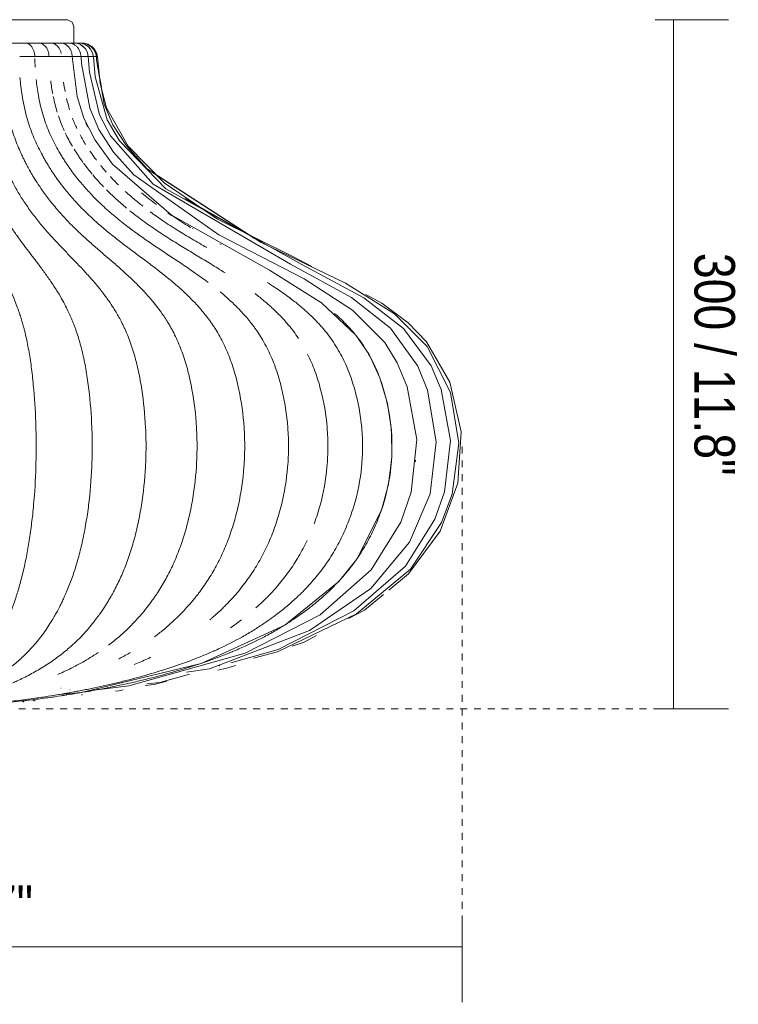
# Model space of a CAD drawing. Header units: millimetres. Extents: x 6358 to 7832, y 950 to 6668.
# Tile 4 of 9: x 6663 to 6975, y 950 to 1378. Entities that reach past the tile are written whole.
import ezdxf

# ---------------------------------------------------------------- set-up
doc = ezdxf.new("R2010")
doc.units = ezdxf.units.MM
doc.linetypes.add('Dash', pattern=[6, 3, -3])
for name, color, linetype, lineweight in [('Cotas', 7, 'Continuous', 9), ('Cotas-8', 7, 'Continuous', 9), ('Luminarias', 7, 'Continuous', 20)]:
    doc.layers.add(name, color=color, linetype=linetype, lineweight=lineweight)
doc.layers.add('Lighthing Fixture Dim Grey Dash', color=7, linetype='Dash', lineweight=9, true_color=0xd2d2d2)
doc.styles.add('Arial Narrow', font='ARIALN.TTF', dxfattribs={"height": 17.6})
doc.dimstyles.new('FARO_-_2_2mm_Arial_Narrow_mm_Inch_Left', dxfattribs={"dimscale": 304.8, "dimtxt": 18.012385, "dimasz": 0, "dimexe": 0.07874, "dimexo": 0.0625, "dimgap": 0.013123, "dimtad": 1, "dimdec": 0, "dimzin": 0, "dimdsep": 46, "dimtxsty": 'Arial Narrow', "dimblk1": 'NONE', "dimblk2": 'NONE', "dimsah": 1, "dimcen": 0.09, "dimadec": 0, "dimazin": 0, "dimtfac": 1, "dimtdec": 4, "dimtix": 1, "dimtmove": 0, "dimatfit": 3, "dimfxl": 0.026247, "dimfxlon": 1, "dimtvp": 1, "dimtolj": 1, "dimtzin": 0, "dimarcsym": 2})
doc.dimstyles.new('FARO_-_2_2mm_Arial_Narrow_mm_Inch_Right', dxfattribs={"dimscale": 304.8, "dimtxt": 18.012385, "dimasz": 0, "dimexe": 0.07874, "dimexo": 0.0625, "dimgap": 0.013123, "dimtad": 1, "dimdec": 0, "dimzin": 0, "dimdsep": 46, "dimtxsty": 'Arial Narrow', "dimblk1": 'NONE', "dimblk2": 'NONE', "dimsah": 1, "dimcen": 0.09, "dimadec": 0, "dimazin": 0, "dimtfac": 1, "dimtdec": 4, "dimtix": 1, "dimtmove": 0, "dimatfit": 3, "dimfxl": 0.026247, "dimfxlon": 1, "dimtvp": 1, "dimtolj": 1, "dimtzin": 0, "dimarcsym": 2})

# ---------------------------------------------------------------- blocks, each defined once
blk = doc.blocks.new('28302 - ISABELLE_500_dwg-551908-Alzado_PDF')
at = {"lineweight": 9}
for p, q in [((6659.4, 1367.57), (6665.94, 1367.57)), ((6665.94, 1367.57), (6671.82, 1367.57)), ((6671.82, 1367.57), (6676.99, 1367.57)), ((6676.99, 1367.57), (6681.39, 1367.57)), ((6681.39, 1367.57), (6684.97, 1367.57)), ((6681.89, 1367.66), (6682.49, 1367.57)), ((6684.97, 1367.57), (6687.69, 1367.57)), ((6687.69, 1367.57), (6689.52, 1367.57)), ((6689.52, 1367.57), (6690.44, 1367.57)), ((6690.44, 1367.57), (6690.55, 1367.57)), ((6685.58, 1361.74), (6685.38, 1363.23)), ((6689.01, 1363.5), (6689.07, 1363.4)), ((6662.69, 1361.74), (6666.76, 1361.74)), ((6666.76, 1361.74), (6669.14, 1361.74)), ((6669.58, 1361.74), (6673.42, 1361.74)), ((6673.42, 1361.74), (6675.39, 1361.74)), ((6675.79, 1361.74), (6679.35, 1361.74)), ((6679.35, 1361.74), (6680.89, 1361.74)), ((6681.23, 1361.74), (6684.49, 1361.74)), ((6684.49, 1361.74), (6685.58, 1361.74)), ((6685.58, 1361.74), (6685.57, 1361.74)), ((6685.85, 1361.74), (6688.77, 1361.74)), ((6688.77, 1361.74), (6689.47, 1361.74)), ((6689.47, 1361.74), (6689.38, 1361.74)), ((6692.54, 1361.74), (6692.29, 1361.74)), ((6696.37, 1361.74), (6696.55, 1361.74)), ((6698.2, 1348.43), (6697.02, 1355.22)), ((6764.79, 1282.64), (6720.42, 1311.37)), ((6768.18, 1281), (6734.44, 1300.08)), ((6687.55, 1084.9), (6688.01, 1084.95))]:
    blk.add_line(p, q, dxfattribs=at)
at = {"lineweight": 9, "flags": 128}
for points in [[(6692.54, 1361.74), (6692.15, 1363.44), (6691.39, 1364.96), (6689.54, 1366.78), (6689.11, 1367.03), (6689.07, 1367.05)], [(6694.76, 1361.74), (6694.34, 1363.43), (6693.54, 1364.95), (6692.58, 1366.04), (6690.82, 1367.16), (6690.15, 1367.39), (6690.1, 1367.4)], [(6696.55, 1361.74), (6696.1, 1363.42), (6695.27, 1364.94), (6694.23, 1366.08), (6692.29, 1367.23), (6690.55, 1367.57)], [(6696.1, 1361.74), (6695.66, 1363.42), (6694.84, 1364.94), (6693.82, 1366.07), (6691.91, 1367.21), (6691.02, 1367.46), (6690.68, 1367.52), (6690.55, 1367.54), (6690.59, 1367.53)], [(6690.68, 1367.52), (6690.55, 1367.54), (6690.59, 1367.53)], [(6682.67, 1364.56), (6682.65, 1364.56), (6682.6, 1364.56)], [(6689.47, 1361.74), (6688.85, 1364.2), (6687.94, 1365.68)], [(6669.23, 1361.74), (6669.41, 1361.74), (6669.58, 1361.74)], [(6675.45, 1361.74), (6675.62, 1361.74), (6675.79, 1361.74)], [(6678.71, 1084.11), (6689.46, 1085.11), (6741.61, 1097.82), (6777.98, 1114.47), (6801.47, 1133.48), (6809.32, 1143.18), (6820.07, 1164.48), (6823.1, 1175.8), (6824.55, 1187.46), (6824.4, 1199.26), (6822.65, 1210.87), (6819.37, 1222.01), (6814.64, 1232.17), (6808.85, 1240.66), (6793.94, 1254.73), (6771.33, 1268.84), (6728.55, 1292.89), (6703.12, 1315.04), (6695.55, 1325.35), (6690.64, 1334.96), (6687.69, 1344.36), (6685.58, 1361.74)], [(6680.91, 1361.74), (6681.07, 1361.74), (6681.23, 1361.74)], [(6696.17, 1086.3), (6710.2, 1088.12), (6760.77, 1102.21), (6793.39, 1118.88), (6815.59, 1138.46), (6828.49, 1159.26), (6832.95, 1172.24), (6835.36, 1195.28), (6831.26, 1218.1), (6826.87, 1228.61), (6821.44, 1237.35), (6807.45, 1251.51), (6786.47, 1265.07), (6749.28, 1284.26), (6712.35, 1310.34), (6703.55, 1320.24), (6697.17, 1330), (6693.14, 1339.29), (6689.59, 1358.73), (6689.47, 1361.74)], [(6689.61, 1361.74), (6692.14, 1361.74), (6692.54, 1361.74)], [(6735.21, 1093.97), (6745.22, 1095.4), (6788.74, 1112.08), (6815.34, 1130.36), (6832.19, 1150.57), (6841.17, 1171.59), (6843.87, 1194.19), (6840.06, 1216.67), (6835.82, 1227.09), (6823.95, 1243.59), (6806.97, 1257.04), (6780.48, 1271.5), (6720.8, 1306.25), (6702.15, 1327.26), (6697.41, 1336.49), (6692.98, 1354.98), (6692.54, 1361.74)], [(6754.5, 1098.11), (6775.05, 1103.86), (6808.02, 1120.64), (6830.41, 1140.15), (6843.23, 1160.52), (6847.43, 1172.38), (6849.98, 1194.74), (6846, 1216.9), (6841.68, 1227.19), (6829.62, 1243.53), (6812.36, 1256.9), (6785.43, 1271.28), (6726.2, 1304.26), (6706.08, 1325.08), (6700.71, 1334.33), (6695.45, 1352.99), (6694.76, 1361.74)], [(6764.39, 1100.06), (6774.78, 1102.81), (6809.21, 1119.43), (6832.62, 1138.8), (6846.17, 1159.11), (6850.83, 1171.42), (6853.71, 1193.58), (6850.06, 1215.64), (6839.96, 1235.62), (6825.63, 1249.92), (6804.44, 1263.2), (6767.35, 1281), (6718.1, 1312.91), (6709.31, 1322.74), (6703.26, 1332.09), (6699.44, 1341.12), (6696.15, 1360.38), (6696.1, 1361.74)], [(6696.55, 1361.74), (6697.71, 1350.08), (6700.45, 1339.54), (6709.81, 1322.76), (6725.45, 1306.81), (6748.71, 1291.02), (6782.11, 1274.5), (6789.76, 1270.5)], [(6813.16, 1258.25), (6820.23, 1254.55), (6831.58, 1245.92), (6839.54, 1237.65), (6849.69, 1220.1), (6854.7, 1198.5), (6853.26, 1176.28), (6845.49, 1155.38), (6831.8, 1136.72), (6823.19, 1129.65)], [(6820.94, 1127.81), (6812.61, 1120.97), (6805.72, 1117.31)], [(6791.75, 1109.89), (6786.36, 1107.03), (6781.22, 1105.3)], [(6756.56, 1096.97), (6752.78, 1095.69), (6748.84, 1094.86)], [(6718, 1088.86), (6723.59, 1089.45), (6736.56, 1093.08)], [(6717.25, 1088.17), (6721.2, 1088.63), (6726.63, 1090.07)], [(6707.67, 1086.25), (6705.81, 1085.86), (6704.3, 1085.7)]]:
    blk.add_lwpolyline(points, dxfattribs=at)
at = {"lineweight": 9}
for points in [[(6665.94, 1367.57), (6666.24, 1367.47), (6666.84, 1367.18), (6667.65, 1366.46), (6668.34, 1365.51), (6668.85, 1364.35), (6669.17, 1363.07), (6669.23, 1362.17), (6669.23, 1361.74)], [(6671.82, 1367.57), (6672.16, 1367.47), (6672.82, 1367.18), (6673.71, 1366.46), (6674.46, 1365.51), (6675.02, 1364.35), (6675.37, 1363.07), (6675.45, 1362.17), (6675.45, 1361.74)], [(6676.99, 1367.57), (6677.35, 1367.47), (6678.07, 1367.18), (6679.03, 1366.46), (6679.84, 1365.51), (6680.45, 1364.35), (6680.7, 1363.5), (6680.78, 1363.06)], [(6681.39, 1367.57), (6681.77, 1367.47), (6682.54, 1367.18), (6683.56, 1366.46), (6684.42, 1365.51), (6685.06, 1364.35), (6685.33, 1363.5), (6685.42, 1363.06)], [(6684.97, 1367.57), (6685.37, 1367.47), (6686.17, 1367.18), (6687.24, 1366.46), (6688.14, 1365.51), (6688.59, 1364.74), (6688.77, 1364.33)], [(6687.69, 1367.57), (6688.1, 1367.47), (6688.93, 1367.18), (6690.04, 1366.46), (6690.66, 1365.82), (6690.93, 1365.47)], [(6689.52, 1367.57), (6689.94, 1367.47), (6690.36, 1367.33), (6690.76, 1367.13)], [(6690.44, 1367.57), (6690.67, 1367.52), (6690.89, 1367.45), (6691.12, 1367.37)], [(6669.14, 1361.74), (6669.16, 1361.74), (6669.19, 1361.74), (6669.22, 1361.74), (6669.23, 1361.74)], [(6669.25, 1360.88), (6669.28, 1359.66), (6669.33, 1358.44), (6669.4, 1357.23)], [(6675.39, 1361.74), (6675.4, 1361.74), (6675.42, 1361.74), (6675.44, 1361.74), (6675.45, 1361.74)], [(6680.9, 1361.74), (6680.9, 1361.74), (6680.9, 1361.74), (6680.91, 1361.74)], [(6685.55, 1361.74), (6685.6, 1361.74), (6685.7, 1361.74), (6685.8, 1361.74), (6685.85, 1361.74)], [(6689.47, 1361.74), (6689.51, 1361.74), (6689.56, 1361.74), (6689.61, 1361.74)], [(6692.32, 1361.74), (6692.37, 1361.74), (6692.41, 1361.74), (6692.45, 1361.74)], [(6696.1, 1361.74), (6696.1, 1361.74), (6696.1, 1361.74), (6696.1, 1361.74)], [(6676.18, 1351.2), (6676.42, 1349.29), (6676.71, 1347.39), (6677.06, 1345.52)], [(6681.78, 1350.63), (6681.97, 1349.26), (6682.19, 1347.89), (6682.45, 1346.53)], [(6677.29, 1344.37), (6677.75, 1342.08), (6678.31, 1339.82), (6678.99, 1337.62)], [(6683.08, 1343.54), (6683.46, 1341.87), (6683.91, 1340.23), (6684.41, 1338.61)], [(6679.52, 1335.94), (6680.25, 1333.78), (6681.09, 1331.67), (6682.01, 1329.63)], [(6685.64, 1335.03), (6686.24, 1333.47), (6686.89, 1331.94), (6687.6, 1330.44)], [(6691.47, 1332.96), (6691.73, 1332.37), (6692.01, 1331.78), (6692.29, 1331.19)], [(6737.89, 1286.96), (6737.94, 1286.93), (6737.98, 1286.9), (6738.03, 1286.87)], [(6749.7, 1280.3), (6749.9, 1280.19), (6750.09, 1280.09), (6750.29, 1279.98)], [(6780.06, 1256.89), (6780.67, 1256.43), (6781.25, 1255.99), (6781.79, 1255.57)], [(6834.8, 1186.25), (6834.79, 1186.01), (6834.77, 1185.77), (6834.75, 1185.52)], [(6791.34, 1124.05), (6791, 1123.77), (6790.67, 1123.5), (6790.33, 1123.23)], [(6747.57, 1103.4), (6747.45, 1103.35), (6747.33, 1103.3), (6747.22, 1103.24)], [(6754.36, 1102.56), (6754.16, 1102.48), (6753.96, 1102.4), (6753.76, 1102.32)], [(6755.25, 1102.93), (6755.13, 1102.88), (6755.01, 1102.83), (6754.9, 1102.79)], [(6739.47, 1097.13), (6738.9, 1096.95), (6738.32, 1096.76), (6737.75, 1096.58)], [(6749.73, 1096.86), (6749.56, 1096.81), (6749.4, 1096.76), (6749.23, 1096.71)], [(6680.51, 1087.06), (6680.6, 1087.08), (6680.69, 1087.09), (6680.78, 1087.11)], [(6681.98, 1083.9), (6681.78, 1083.87), (6681.57, 1083.84), (6681.36, 1083.81)], [(6683.17, 1084.09), (6683.1, 1084.08), (6683.03, 1084.07), (6682.95, 1084.06)], [(6684.69, 1086.31), (6684.63, 1086.3), (6684.57, 1086.29), (6684.51, 1086.27)], [(6690.03, 1084.15), (6689.89, 1084.13), (6689.75, 1084.11), (6689.62, 1084.09)], [(6664.62, 1081.3), (6664.36, 1081.28), (6664.1, 1081.25), (6663.85, 1081.23)], [(6664.55, 1081.11), (6664.41, 1081.09), (6664.26, 1081.08), (6664.11, 1081.07)], [(6665.63, 1081.71), (6665.46, 1081.69), (6665.28, 1081.67), (6665.1, 1081.65)], [(6669.04, 1081.77), (6668.84, 1081.75), (6668.64, 1081.73), (6668.44, 1081.71)], [(6669.44, 1081.59), (6669.31, 1081.57), (6669.17, 1081.56), (6669.03, 1081.55)]]:
    blk.add_open_spline(points, degree=3, dxfattribs=at)
for points, knots in [([(6629.47, 1361.74), (6629.48, 1358.89), (6629.6, 1353.2), (6630, 1344.79), (6630.68, 1336.65), (6631.52, 1330.3), (6632.31, 1325.53), (6632.97, 1322.1), (6633.55, 1319.36), (6634.03, 1317.24), (6634.41, 1315.66), (6634.77, 1314.21), (6635.21, 1312.49), (6635.75, 1310.5), (6636.51, 1307.84), (6637.56, 1304.45), (6639.09, 1299.98), (6640.97, 1295.13), (6642.68, 1291.17), (6644.05, 1288.24), (6645.03, 1286.2), (6646, 1284.29), (6647.31, 1281.77), (6648.95, 1278.73), (6650.59, 1275.75), (6651.92, 1273.36), (6652.9, 1271.57), (6653.91, 1269.71), (6655.31, 1267.06), (6657.08, 1263.56), (6659.06, 1259.33), (6660.68, 1255.43), (6661.81, 1252.42), (6662.63, 1250.04), (6663.21, 1248.23), (6663.68, 1246.66), (6664.07, 1245.31), (6664.47, 1243.83), (6664.99, 1241.83), (6665.61, 1239.22), (6666.29, 1235.9), (6667.13, 1231.23), (6668.02, 1225.01), (6669.11, 1214.43), (6669.75, 1203.25), (6669.9, 1191.85), (6669.72, 1180.46), (6669.14, 1170.69), (6668.35, 1162.72), (6667.75, 1157.53), (6666.89, 1151.25), (6665.65, 1144.21), (6664.47, 1138.77), (6663.45, 1134.7), (6662.66, 1131.78), (6661.97, 1129.45), (6661.41, 1127.66), (6660.9, 1126.1), (6660.37, 1124.52), (6659.64, 1122.48), (6658.86, 1120.42), (6657.74, 1117.69), (6656.64, 1115.17), (6655.28, 1112.33), (6653.25, 1108.44), (6651.29, 1105.23), (6649.71, 1102.92), (6648.69, 1101.49), (6646.88, 1099.12), (6644.26, 1096.1), (6641.1, 1092.93), (6638.44, 1090.6), (6636.3, 1088.92), (6634.69, 1087.74), (6633.45, 1086.9), (6632.72, 1086.43), (6632.55, 1086.31)], [0, 0, 0, 0, 0.0227273, 0.0454545, 0.0681818, 0.0909091, 0.1022727, 0.1136364, 0.125, 0.1306818, 0.1363636, 0.1420455, 0.1477273, 0.1590909, 0.1704545, 0.1818182, 0.1931818, 0.2045455, 0.2159091, 0.2215909, 0.2272727, 0.2329545, 0.2386364, 0.25, 0.2613636, 0.2670455, 0.2727273, 0.2784091, 0.2840909, 0.2954545, 0.3068182, 0.3181818, 0.3295455, 0.3409091, 0.3522727, 0.3579545, 0.3636364, 0.3693182, 0.375, 0.3863636, 0.3977273, 0.4090909, 0.4318182, 0.4545455, 0.5, 0.5227273, 0.5454545, 0.5909091, 0.6022727, 0.6136364, 0.6363636, 0.6590909, 0.6818182, 0.6931818, 0.7045455, 0.7159091, 0.7215909, 0.7272727, 0.7357955, 0.7443182, 0.7613636, 0.7698864, 0.7784091, 0.7869318, 0.7954545, 0.8125, 0.8167614, 0.8210227, 0.8295455, 0.8465909, 0.8636364, 0.8806818, 0.8892045, 0.8977273, 0.90625, 0.9090909, 0.9090909, 0.9090909, 0.9090909]), ([(6638.3, 1361.74), (6638.32, 1358.89), (6638.48, 1353.2), (6639.04, 1344.79), (6639.98, 1336.65), (6641.14, 1330.3), (6642.24, 1325.53), (6643.14, 1322.1), (6643.95, 1319.36), (6644.62, 1317.24), (6645.14, 1315.66), (6645.64, 1314.21), (6646.25, 1312.49), (6646.99, 1310.5), (6648.05, 1307.84), (6649.51, 1304.45), (6651.63, 1299.98), (6654.23, 1295.13), (6656.59, 1291.17), (6658.48, 1288.24), (6659.85, 1286.2), (6661.19, 1284.29), (6663, 1281.77), (6665.27, 1278.73), (6667.55, 1275.75), (6669.38, 1273.36), (6670.74, 1271.57), (6672.14, 1269.71), (6674.08, 1267.06), (6676.54, 1263.56), (6679.27, 1259.33), (6681.52, 1255.43), (6683.08, 1252.42), (6684.22, 1250.04), (6685.02, 1248.23), (6685.67, 1246.66), (6686.21, 1245.31), (6686.77, 1243.83), (6687.48, 1241.83), (6688.34, 1239.22), (6689.29, 1235.9), (6690.45, 1231.23), (6691.68, 1225.01), (6693.19, 1214.43), (6694.08, 1203.25), (6694.28, 1191.85), (6694.04, 1180.46), (6693.23, 1170.69), (6692.14, 1162.72), (6691.3, 1157.53), (6690.11, 1151.25), (6688.4, 1144.21), (6686.76, 1138.77), (6685.36, 1134.7), (6684.26, 1131.78), (6683.31, 1129.45), (6682.53, 1127.66), (6681.83, 1126.1), (6681.08, 1124.52), (6680.08, 1122.48), (6679, 1120.42), (6677.45, 1117.69), (6675.92, 1115.17), (6674.04, 1112.33), (6671.23, 1108.44), (6668.52, 1105.23), (6666.32, 1102.92), (6664.91, 1101.49), (6662.4, 1099.12), (6658.79, 1096.1), (6654.4, 1092.93), (6650.72, 1090.6), (6647.76, 1088.92), (6645.53, 1087.74), (6643.68, 1086.83), (6642.18, 1086.13), (6640.8, 1085.51), (6639.23, 1084.84), (6638, 1084.34), (6637.34, 1084.09)], [0, 0, 0, 0, 0.0227273, 0.0454545, 0.0681818, 0.0909091, 0.1022727, 0.1136364, 0.125, 0.1306818, 0.1363636, 0.1420455, 0.1477273, 0.1590909, 0.1704545, 0.1818182, 0.1931818, 0.2045455, 0.2159091, 0.2215909, 0.2272727, 0.2329545, 0.2386364, 0.25, 0.2613636, 0.2670455, 0.2727273, 0.2784091, 0.2840909, 0.2954545, 0.3068182, 0.3181818, 0.3295455, 0.3409091, 0.3522727, 0.3579545, 0.3636364, 0.3693182, 0.375, 0.3863636, 0.3977273, 0.4090909, 0.4318182, 0.4545455, 0.5, 0.5227273, 0.5454545, 0.5909091, 0.6022727, 0.6136364, 0.6363636, 0.6590909, 0.6818182, 0.6931818, 0.7045455, 0.7159091, 0.7215909, 0.7272727, 0.7357955, 0.7443182, 0.7613636, 0.7698864, 0.7784091, 0.7869318, 0.7954545, 0.8125, 0.8167614, 0.8210227, 0.8295455, 0.8465909, 0.8636364, 0.8806818, 0.8892045, 0.8977273, 0.90625, 0.9105114, 0.9147727, 0.9232955, 0.9318182, 0.9318182, 0.9318182, 0.9318182]), ([(6646.78, 1361.74), (6646.81, 1358.89), (6647.01, 1353.2), (6647.72, 1344.79), (6648.91, 1336.65), (6650.38, 1330.3), (6651.78, 1325.53), (6652.92, 1322.1), (6653.94, 1319.36), (6654.78, 1317.24), (6655.45, 1315.66), (6656.08, 1314.21), (6656.86, 1312.49), (6657.8, 1310.5), (6659.14, 1307.84), (6660.98, 1304.45), (6663.67, 1299.98), (6666.96, 1295.13), (6669.96, 1291.17), (6672.35, 1288.24), (6674.09, 1286.2), (6675.78, 1284.29), (6678.07, 1281.77), (6680.95, 1278.73), (6683.84, 1275.75), (6686.16, 1273.36), (6687.88, 1271.57), (6689.65, 1269.71), (6692.11, 1267.06), (6695.22, 1263.56), (6698.68, 1259.33), (6701.54, 1255.43), (6703.51, 1252.42), (6704.95, 1250.04), (6705.97, 1248.23), (6706.8, 1246.66), (6707.48, 1245.31), (6708.19, 1243.83), (6709.09, 1241.84), (6710.17, 1239.22), (6711.38, 1235.9), (6712.84, 1231.23), (6714.41, 1225.01), (6716.32, 1214.43), (6717.44, 1203.25), (6717.7, 1191.85), (6717.39, 1180.46), (6716.37, 1170.69), (6714.99, 1162.72), (6713.93, 1157.53), (6712.42, 1151.25), (6710.25, 1144.21), (6708.18, 1138.77), (6706.4, 1134.7), (6705, 1131.78), (6703.8, 1129.45), (6702.81, 1127.66), (6701.92, 1126.1), (6700.98, 1124.52), (6699.71, 1122.48), (6698.34, 1120.42), (6696.38, 1117.69), (6694.44, 1115.17), (6692.06, 1112.33), (6688.5, 1108.44), (6685.07, 1105.23), (6682.29, 1102.92), (6680.5, 1101.49), (6677.32, 1099.12), (6672.74, 1096.1), (6667.18, 1092.93), (6662.83, 1090.76), (6660.33, 1089.62), (6659.71, 1089.35)], [0, 0, 0, 0, 0.0227273, 0.0454545, 0.0681818, 0.0909091, 0.1022727, 0.1136364, 0.125, 0.1306818, 0.1363636, 0.1420455, 0.1477273, 0.1590909, 0.1704545, 0.1818182, 0.1931818, 0.2045455, 0.2159091, 0.2215909, 0.2272727, 0.2329545, 0.2386364, 0.25, 0.2613636, 0.2670455, 0.2727273, 0.2784091, 0.2840909, 0.2954545, 0.3068182, 0.3181818, 0.3295455, 0.3409091, 0.3522727, 0.3579545, 0.3636364, 0.3693182, 0.375, 0.3863636, 0.3977273, 0.4090909, 0.4318182, 0.4545455, 0.5, 0.5227273, 0.5454545, 0.5909091, 0.6022727, 0.6136364, 0.6363636, 0.6590909, 0.6818182, 0.6931818, 0.7045455, 0.7159091, 0.7215909, 0.7272727, 0.7357955, 0.7443182, 0.7613636, 0.7698864, 0.7784091, 0.7869318, 0.7954545, 0.8125, 0.8167614, 0.8210227, 0.8295455, 0.8465909, 0.8636364, 0.8806818, 0.8863636, 0.8863636, 0.8863636, 0.8863636]), ([(6654.82, 1361.74), (6654.86, 1358.89), (6655.1, 1353.2), (6655.95, 1344.79), (6657.38, 1336.65), (6659.14, 1330.3), (6660.82, 1325.53), (6662.18, 1322.1), (6663.41, 1319.36), (6664.42, 1317.24), (6665.22, 1315.66), (6665.98, 1314.21), (6666.91, 1312.49), (6668.04, 1310.5), (6669.65, 1307.85), (6671.86, 1304.45), (6675.08, 1299.98), (6679.03, 1295.13), (6682.63, 1291.17), (6685.5, 1288.24), (6687.58, 1286.2), (6689.61, 1284.29), (6692.36, 1281.77), (6695.81, 1278.73), (6699.28, 1275.75), (6702.06, 1273.36), (6704.13, 1271.57), (6706.26, 1269.71), (6709.21, 1267.06), (6712.94, 1263.56), (6717.09, 1259.33), (6720.51, 1255.43), (6722.88, 1252.42), (6724.61, 1250.04), (6725.83, 1248.23), (6726.83, 1246.66), (6727.64, 1245.31), (6728.49, 1243.83), (6729.57, 1241.84), (6730.87, 1239.22), (6732.32, 1235.9), (6734.08, 1231.23), (6735.95, 1225.01), (6738.25, 1214.43), (6739.6, 1203.25), (6739.9, 1191.85), (6739.53, 1180.46), (6738.3, 1170.69), (6736.65, 1162.72), (6735.38, 1157.53), (6733.57, 1151.25), (6730.96, 1144.21), (6728.48, 1138.77), (6726.34, 1134.7), (6724.67, 1131.78), (6723.22, 1129.45), (6722.04, 1127.66), (6720.98, 1126.1), (6719.85, 1124.52), (6718.32, 1122.48), (6716.68, 1120.42), (6714.32, 1117.69), (6712, 1115.17), (6709.15, 1112.33), (6705.58, 1109.09), (6702.9, 1106.92), (6701.37, 1105.76)], [0, 0, 0, 0, 0.0227273, 0.0454545, 0.0681818, 0.0909091, 0.1022727, 0.1136364, 0.125, 0.1306818, 0.1363636, 0.1420455, 0.1477273, 0.1590909, 0.1704545, 0.1818182, 0.1931818, 0.2045455, 0.2159091, 0.2215909, 0.2272727, 0.2329545, 0.2386364, 0.25, 0.2613636, 0.2670455, 0.2727273, 0.2784091, 0.2840909, 0.2954545, 0.3068182, 0.3181818, 0.3295455, 0.3409091, 0.3522727, 0.3579545, 0.3636364, 0.3693182, 0.375, 0.3863636, 0.3977273, 0.4090909, 0.4318182, 0.4545455, 0.5, 0.5227273, 0.5454545, 0.5909091, 0.6022727, 0.6136364, 0.6363636, 0.6590909, 0.6818182, 0.6931818, 0.7045455, 0.7159091, 0.7215909, 0.7272727, 0.7357955, 0.7443182, 0.7613636, 0.7698864, 0.7784091, 0.7869318, 0.7954545, 0.8068128, 0.8068128, 0.8068128, 0.8068128]), ([(6692.45, 1361.74), (6692.96, 1361.74), (6693.87, 1361.74), (6694.62, 1361.74), (6694.76, 1361.74), (6694.76, 1361.74)], [-1, -1, -1, -1, -0.75, -0.5, -0.3177208, -0.3177208, -0.3177208, -0.3177208]), ([(6694.6, 1361.74), (6694.74, 1361.74), (6695.07, 1361.74), (6695.35, 1361.74), (6695.5, 1361.74)], [0.0465482, 0.0465482, 0.0465482, 0.0465482, 0.125, 0.25, 0.25, 0.25, 0.25]), ([(6694.76, 1361.74), (6694.76, 1361.74), (6694.75, 1361.74), (6694.71, 1361.74), (6694.69, 1361.74)], [-0.3177204, -0.3177204, -0.3177204, -0.3177204, -0.25, -0.2057023, -0.2057023, -0.2057023, -0.2057023]), ([(6695.5, 1361.74), (6695.79, 1361.74), (6696.05, 1361.74), (6696.1, 1361.74), (6696.1, 1361.74)], [0.25, 0.25, 0.25, 0.25, 0.5, 0.5918734, 0.5918734, 0.5918734, 0.5918734]), ([(6662.79, 1352.71), (6663.02, 1350.06), (6663.67, 1344.63), (6665.29, 1336.65), (6667.33, 1330.3), (6669.26, 1325.53), (6670.84, 1322.1), (6672.26, 1319.36), (6673.43, 1317.24), (6674.35, 1315.66), (6675.23, 1314.21), (6676.3, 1312.49), (6677.61, 1310.5), (6679.46, 1307.85), (6682.02, 1304.45), (6685.74, 1299.98), (6690.3, 1295.13), (6694.46, 1291.17), (6697.78, 1288.24), (6700.19, 1286.2), (6702.54, 1284.29), (6705.71, 1281.77), (6709.7, 1278.73), (6713.71, 1275.75), (6716.92, 1273.36), (6719.31, 1271.57), (6721.76, 1269.71), (6725.18, 1267.06), (6729.49, 1263.56), (6734.28, 1259.33), (6738.24, 1255.43), (6740.98, 1252.42), (6742.97, 1250.04), (6744.38, 1248.23), (6745.53, 1246.66), (6746.48, 1245.31), (6747.46, 1243.83), (6748.71, 1241.84), (6750.21, 1239.22), (6751.88, 1235.9), (6753.91, 1231.23), (6756.08, 1225.01), (6758.74, 1214.43), (6760.29, 1203.25), (6760.64, 1191.85), (6760.21, 1180.46), (6758.8, 1170.69), (6756.88, 1162.72), (6755.42, 1157.53), (6753.33, 1151.25), (6750.31, 1144.21), (6747.45, 1138.77), (6744.97, 1134.7), (6743.04, 1131.78), (6741.37, 1129.45), (6740.01, 1127.66), (6738.77, 1126.1), (6737.47, 1124.52), (6735.7, 1122.48), (6733.81, 1120.42), (6731.09, 1117.69), (6728.4, 1115.17), (6725.11, 1112.33), (6722.63, 1110.38), (6721.36, 1109.43)], [0.0240985, 0.0240985, 0.0240985, 0.0240985, 0.0454545, 0.0681818, 0.0909091, 0.1022727, 0.1136364, 0.125, 0.1306818, 0.1363636, 0.1420455, 0.1477273, 0.1590909, 0.1704545, 0.1818182, 0.1931818, 0.2045455, 0.2159091, 0.2215909, 0.2272727, 0.2329545, 0.2386364, 0.25, 0.2613636, 0.2670455, 0.2727273, 0.2784091, 0.2840909, 0.2954545, 0.3068182, 0.3181818, 0.3295455, 0.3409091, 0.3522727, 0.3579545, 0.3636364, 0.3693182, 0.375, 0.3863636, 0.3977273, 0.4090909, 0.4318182, 0.4545455, 0.5, 0.5227273, 0.5454545, 0.5909091, 0.6022727, 0.6136364, 0.6363636, 0.6590909, 0.6818182, 0.6931818, 0.7045455, 0.7159091, 0.7215909, 0.7272727, 0.7357955, 0.7443182, 0.7613636, 0.7698864, 0.7784091, 0.7869318, 0.7954545, 0.7954545, 0.7954545, 0.7954545]), ([(6669.83, 1351.88), (6670.08, 1349.51), (6670.8, 1344.36), (6672.56, 1336.65), (6674.85, 1330.3), (6677.02, 1325.53), (6678.79, 1322.1), (6680.38, 1319.36), (6681.7, 1317.24), (6682.73, 1315.66), (6683.72, 1314.21), (6684.93, 1312.49), (6686.39, 1310.5), (6688.48, 1307.85), (6691.35, 1304.45), (6695.53, 1299.98), (6700.66, 1295.13), (6705.33, 1291.17), (6709.07, 1288.24), (6711.77, 1286.2), (6714.4, 1284.29), (6717.97, 1281.77), (6722.45, 1278.73), (6726.96, 1275.75), (6730.57, 1273.36), (6733.25, 1271.57), (6736.01, 1269.71), (6739.84, 1267.06), (6742.75, 1264.96), (6744.62, 1263.55)], [0.0263352, 0.0263352, 0.0263352, 0.0263352, 0.0454545, 0.0681818, 0.0909091, 0.1022727, 0.1136364, 0.125, 0.1306818, 0.1363636, 0.1420455, 0.1477273, 0.1590909, 0.1704545, 0.1818182, 0.1931818, 0.2045455, 0.2159091, 0.2215909, 0.2272727, 0.2329545, 0.2386364, 0.25, 0.2613636, 0.2670455, 0.2727273, 0.2784091, 0.2840909, 0.2954545, 0.2954545, 0.2954545, 0.2954545]), ([(6682.52, 1328.55), (6683, 1327.53), (6683.99, 1325.57), (6685.06, 1323.67), (6685.61, 1322.75)], [0.09273409, 0.09273409, 0.09273409, 0.09273409, 0.10227273, 0.11154035, 0.11154035, 0.11154035, 0.11154035]), ([(6688.97, 1327.71), (6689.36, 1326.98), (6690.14, 1325.58), (6690.96, 1324.2), (6691.37, 1323.54)], [0.09538162, 0.09538162, 0.09538162, 0.09538162, 0.10227273, 0.10889059, 0.10889059, 0.10889059, 0.10889059]), ([(6686.36, 1321.49), (6686.92, 1320.59), (6687.84, 1319.16), (6689.11, 1317.3), (6689.82, 1316.31), (6690.15, 1315.86)], [0.11578063, 0.11578063, 0.11578063, 0.11578063, 0.125, 0.13068182, 0.13570966, 0.13570966, 0.13570966, 0.13570966]), ([(6693.26, 1320.65), (6693.67, 1320.04), (6694.48, 1318.89), (6695.44, 1317.58), (6695.98, 1316.87), (6696.13, 1316.68)], [0.11868849, 0.11868849, 0.11868849, 0.11868849, 0.125, 0.13068182, 0.13269761, 0.13269761, 0.13269761, 0.13269761]), ([(6690.46, 1315.43), (6690.76, 1315.01), (6691.42, 1314.13), (6692.64, 1312.56), (6693.56, 1311.42), (6694.2, 1310.65)], [0.13731883, 0.13731883, 0.13731883, 0.13731883, 0.14204545, 0.14772727, 0.15821811, 0.15821811, 0.15821811, 0.15821811]), ([(6697.93, 1314.41), (6697.98, 1314.35), (6698.4, 1313.83), (6699.21, 1312.86), (6699.96, 1311.99), (6700.36, 1311.53)], [0.14134313, 0.14134313, 0.14134313, 0.14134313, 0.14204545, 0.14772727, 0.15417439, 0.15417439, 0.15417439, 0.15417439]), ([(6694.48, 1310.32), (6695.16, 1309.52), (6696.49, 1307.98), (6698.25, 1306.07), (6699.18, 1305.1)], [0.15971346, 0.15971346, 0.15971346, 0.15971346, 0.17045455, 0.1793327, 0.1793327, 0.1793327, 0.1793327]), ([(6702.11, 1309.6), (6702.65, 1309.01), (6703.7, 1307.9), (6704.98, 1306.61), (6705.61, 1305.99)], [0.16286818, 0.16286818, 0.16286818, 0.16286818, 0.17045455, 0.17652153, 0.17652153, 0.17652153, 0.17652153]), ([(6700.49, 1303.77), (6701.67, 1302.59), (6704.35, 1300.01), (6707.54, 1297.24), (6709.18, 1295.88)], [0.18323288, 0.18323288, 0.18323288, 0.18323288, 0.19318182, 0.20280216, 0.20280216, 0.20280216, 0.20280216]), ([(6708.61, 1303.15), (6709.72, 1302.14), (6712.11, 1300.02), (6714.87, 1297.78), (6716.26, 1296.69)], [0.18494393, 0.18494393, 0.18494393, 0.18494393, 0.19318182, 0.20089737, 0.20089737, 0.20089737, 0.20089737]), ([(6715.65, 1302.57), (6716.65, 1301.73), (6718.7, 1300.04), (6721, 1298.26), (6722.13, 1297.42)], [0.18648724, 0.18648724, 0.18648724, 0.18648724, 0.19318182, 0.19917284, 0.19917284, 0.19917284, 0.19917284]), ([(6710.61, 1294.71), (6712.42, 1293.26), (6715.31, 1291.04), (6719.22, 1288.24), (6722.19, 1286.2), (6725.09, 1284.29), (6729.01, 1281.77), (6733.94, 1278.73), (6738.89, 1275.75), (6742.86, 1273.36), (6745.8, 1271.57), (6748.84, 1269.71), (6750.94, 1268.38), (6752, 1267.71)], [0.20557957, 0.20557957, 0.20557957, 0.20557957, 0.21590909, 0.22159091, 0.22727273, 0.23295455, 0.23863636, 0.25, 0.26136364, 0.26704545, 0.27272727, 0.27840909, 0.28409091, 0.28409091, 0.28409091, 0.28409091]), ([(6719.46, 1294.26), (6721.22, 1292.96), (6724.13, 1290.9), (6728.15, 1288.24), (6730.28, 1286.88), (6731.34, 1286.22)], [0.20664489, 0.20664489, 0.20664489, 0.20664489, 0.21590909, 0.22159091, 0.22727273, 0.22727273, 0.22727273, 0.22727273]), ([(6727.06, 1293.88), (6728.75, 1292.71), (6731.66, 1290.78), (6735.03, 1288.68), (6736.64, 1287.71), (6737.1, 1287.43)], [0.20756015, 0.20756015, 0.20756015, 0.20756015, 0.21590909, 0.22159091, 0.22387037, 0.22387037, 0.22387037, 0.22387037]), ([(6731.34, 1286.22), (6732.39, 1285.56), (6734.48, 1284.29), (6738.71, 1281.77), (6741.9, 1279.95), (6744.03, 1278.74)], [0.22727273, 0.22727273, 0.22727273, 0.22727273, 0.23295455, 0.23863636, 0.25, 0.25, 0.25, 0.25]), ([(6770.31, 1263.55), (6772.53, 1262.15), (6776.79, 1259.33), (6782.06, 1255.43), (6785.71, 1252.42), (6788.37, 1250.04), (6790.24, 1248.23), (6791.78, 1246.66), (6793.04, 1245.31), (6794.35, 1243.83), (6796.01, 1241.84), (6798.01, 1239.22), (6800.24, 1235.9), (6802.95, 1231.23), (6805.84, 1225.01), (6809.38, 1214.43), (6811.45, 1203.25), (6811.92, 1191.85), (6811.34, 1180.46), (6809.46, 1170.69), (6806.9, 1162.72), (6804.95, 1157.53), (6802.17, 1151.25), (6798.15, 1144.21), (6794.33, 1138.77), (6791.04, 1134.7), (6788.46, 1131.78), (6786.24, 1129.45), (6784.42, 1127.66), (6782.77, 1126.1), (6781.04, 1124.52), (6778.68, 1122.48), (6776.15, 1120.42), (6772.53, 1117.69), (6768.95, 1115.17), (6764.56, 1112.33), (6757.97, 1108.44), (6751.64, 1105.23), (6746.5, 1102.92), (6743.19, 1101.49), (6737.32, 1099.12), (6728.86, 1096.1), (6718.59, 1092.93), (6709.97, 1090.6), (6703.05, 1088.92), (6697.84, 1087.74), (6693.51, 1086.83), (6689.99, 1086.13), (6686.76, 1085.51), (6683.09, 1084.84), (6678.75, 1084.09), (6673.91, 1083.32), (6669, 1082.6), (6664.26, 1081.97), (6658.9, 1081.31), (6651.64, 1080.54), (6641.89, 1079.76), (6631.15, 1079.12), (6619.41, 1078.56), (6610.92, 1078.18), (6606.51, 1078.03)], [0.2954545, 0.2954545, 0.2954545, 0.2954545, 0.3068182, 0.3181818, 0.3295455, 0.3409091, 0.3522727, 0.3579545, 0.3636364, 0.3693182, 0.375, 0.3863636, 0.3977273, 0.4090909, 0.4318182, 0.4545455, 0.5, 0.5227273, 0.5454545, 0.5909091, 0.6022727, 0.6136364, 0.6363636, 0.6590909, 0.6818182, 0.6931818, 0.7045455, 0.7159091, 0.7215909, 0.7272727, 0.7357955, 0.7443182, 0.7613636, 0.7698864, 0.7784091, 0.7869318, 0.7954545, 0.8125, 0.8167614, 0.8210227, 0.8295455, 0.8465909, 0.8636364, 0.8806818, 0.8892045, 0.8977273, 0.90625, 0.9105114, 0.9147727, 0.9232955, 0.9318182, 0.9403409, 0.9488636, 0.953125, 0.9573864, 0.9659091, 0.9744318, 0.9829545, 0.9914773, 1, 1, 1, 1]), ([(6749.92, 1259.38), (6751.56, 1258.03), (6754.52, 1255.43), (6757.6, 1252.42), (6759.84, 1250.04), (6761.42, 1248.23), (6762.72, 1246.66), (6763.78, 1245.31), (6764.88, 1243.83), (6766.28, 1241.84), (6767.97, 1239.22), (6769.85, 1235.9), (6772.13, 1231.23), (6774.57, 1225.01), (6777.55, 1214.43), (6779.3, 1203.25), (6779.7, 1191.85), (6779.21, 1180.46), (6777.62, 1170.69), (6775.47, 1162.72), (6773.82, 1157.53), (6771.47, 1151.25), (6768.09, 1144.21), (6764.87, 1138.77), (6762.09, 1134.7), (6759.92, 1131.78), (6758.04, 1129.45), (6756.51, 1127.66), (6755.12, 1126.1), (6753.66, 1124.52), (6751.67, 1122.48), (6749.54, 1120.42), (6746.99, 1118.15), (6745.76, 1117.1), (6745.44, 1116.83)], [0.3068182, 0.3068182, 0.3068182, 0.3068182, 0.3181818, 0.3295455, 0.3409091, 0.3522727, 0.3579545, 0.3636364, 0.3693182, 0.375, 0.3863636, 0.3977273, 0.4090909, 0.4318182, 0.4545455, 0.5, 0.5227273, 0.5454545, 0.5909091, 0.6022727, 0.6136364, 0.6363636, 0.6590909, 0.6818182, 0.6931818, 0.7045455, 0.7159091, 0.7215909, 0.7272727, 0.7357955, 0.7443182, 0.7613636, 0.7698864, 0.7727273, 0.7727273, 0.7727273, 0.7727273]), ([(6765.05, 1258.68), (6766.48, 1257.58), (6769.38, 1255.25), (6772.56, 1252.42), (6775.03, 1250.04), (6776.76, 1248.23), (6778.19, 1246.66), (6779.35, 1245.31), (6780.57, 1243.83), (6782.11, 1241.84), (6783.22, 1240.27), (6783.94, 1239.19)], [0.30879477, 0.30879477, 0.30879477, 0.30879477, 0.31818182, 0.32954545, 0.34090909, 0.35227273, 0.35795455, 0.36363636, 0.36931818, 0.375, 0.38636364, 0.38636364, 0.38636364, 0.38636364]), ([(6799.65, 1250.07), (6800.51, 1249.32), (6801.71, 1248.23), (6803.34, 1246.66), (6804.68, 1245.31), (6806.07, 1243.83), (6807.84, 1241.84), (6809.97, 1239.22), (6812.33, 1235.9), (6815.2, 1231.23), (6818.28, 1225.01), (6822.04, 1214.43), (6824.23, 1203.25), (6824.74, 1191.85), (6824.13, 1180.46), (6822.12, 1170.69), (6819.41, 1162.72), (6817.34, 1157.53), (6814.38, 1151.25), (6810.11, 1144.21), (6806.05, 1138.77), (6802.55, 1134.7), (6799.82, 1131.78), (6797.45, 1129.45), (6795.52, 1127.66), (6793.77, 1126.1), (6791.93, 1124.52), (6789.42, 1122.48), (6786.74, 1120.42), (6782.89, 1117.69), (6779.09, 1115.17), (6774.42, 1112.33), (6767.42, 1108.44), (6760.69, 1105.23), (6755.23, 1102.92), (6751.72, 1101.49), (6745.48, 1099.12), (6736.49, 1096.1), (6725.59, 1092.93), (6716.43, 1090.6), (6709.08, 1088.92), (6703.54, 1087.74), (6698.94, 1086.83), (6695.2, 1086.13), (6691.76, 1085.51), (6687.87, 1084.84), (6683.26, 1084.09), (6678.12, 1083.32), (6672.9, 1082.6), (6667.87, 1081.97), (6662.17, 1081.31), (6654.45, 1080.54), (6644.1, 1079.76), (6632.69, 1079.12), (6620.21, 1078.56), (6611.19, 1078.18), (6606.51, 1078.03)], [0.3409091, 0.3409091, 0.3409091, 0.3409091, 0.3522727, 0.3579545, 0.3636364, 0.3693182, 0.375, 0.3863636, 0.3977273, 0.4090909, 0.4318182, 0.4545455, 0.5, 0.5227273, 0.5454545, 0.5909091, 0.6022727, 0.6136364, 0.6363636, 0.6590909, 0.6818182, 0.6931818, 0.7045455, 0.7159091, 0.7215909, 0.7272727, 0.7357955, 0.7443182, 0.7613636, 0.7698864, 0.7784091, 0.7869318, 0.7954545, 0.8125, 0.8167614, 0.8210227, 0.8295455, 0.8465909, 0.8636364, 0.8806818, 0.8892045, 0.8977273, 0.90625, 0.9105114, 0.9147727, 0.9232955, 0.9318182, 0.9403409, 0.9488636, 0.953125, 0.9573864, 0.9659091, 0.9744318, 0.9829545, 0.9914773, 1, 1, 1, 1]), ([(6787.88, 1232.37), (6789.07, 1229.99), (6791.21, 1225.01), (6794.49, 1214.43), (6796.41, 1203.25), (6796.85, 1191.85), (6796.32, 1180.46), (6794.57, 1170.69), (6792.2, 1162.72), (6791.28, 1160.06), (6790.78, 1158.71), (6790.75, 1158.65)], [0.4090909, 0.4090909, 0.4090909, 0.4090909, 0.4318182, 0.4545455, 0.5, 0.5227273, 0.5454545, 0.5909091, 0.6022727, 0.6136364, 0.6142033, 0.6142033, 0.6142033, 0.6142033]), ([(6805.42, 1158.84), (6804.4, 1156.28), (6802.17, 1151.25), (6798.15, 1144.21), (6794.33, 1138.77), (6791.04, 1134.7), (6788.46, 1131.78), (6786.24, 1129.45), (6784.42, 1127.66), (6782.77, 1126.1), (6781.04, 1124.52), (6778.68, 1122.48), (6776.15, 1120.42), (6772.53, 1117.69), (6768.95, 1115.17), (6764.56, 1112.33), (6757.97, 1108.44), (6751.64, 1105.23), (6746.5, 1102.92), (6743.19, 1101.49), (6737.32, 1099.12), (6728.86, 1096.1), (6718.59, 1092.93), (6709.97, 1090.6), (6703.05, 1088.92), (6697.84, 1087.74), (6693.51, 1086.83), (6689.99, 1086.13), (6686.76, 1085.51), (6683.09, 1084.84), (6678.75, 1084.09), (6673.91, 1083.32), (6669, 1082.6), (6664.26, 1081.97), (6658.9, 1081.31), (6651.64, 1080.54), (6641.89, 1079.76), (6631.15, 1079.12), (6619.41, 1078.56), (6610.92, 1078.18), (6606.51, 1078.03)], [0.6136364, 0.6136364, 0.6136364, 0.6136364, 0.6363636, 0.6590909, 0.6818182, 0.6931818, 0.7045455, 0.7159091, 0.7215909, 0.7272727, 0.7357955, 0.7443182, 0.7613636, 0.7698864, 0.7784091, 0.7869318, 0.7954545, 0.8125, 0.8167614, 0.8210227, 0.8295455, 0.8465909, 0.8636364, 0.8806818, 0.8892045, 0.8977273, 0.90625, 0.9105114, 0.9147727, 0.9232955, 0.9318182, 0.9403409, 0.9488636, 0.953125, 0.9573864, 0.9659091, 0.9744318, 0.9829545, 0.9914773, 1, 1, 1, 1]), ([(6787.71, 1151.33), (6786.57, 1148.9), (6784.09, 1144.21), (6780.55, 1138.77), (6777.5, 1134.7), (6775.12, 1131.78), (6773.05, 1129.45), (6771.37, 1127.66), (6769.84, 1126.1), (6768.23, 1124.52), (6766.78, 1123.16), (6765.83, 1122.31), (6765.43, 1121.96)], [0.6363636, 0.6363636, 0.6363636, 0.6363636, 0.6590909, 0.6818182, 0.6931818, 0.7045455, 0.7159091, 0.7215909, 0.7272727, 0.7357955, 0.7443182, 0.75, 0.75, 0.75, 0.75]), ([(6780.39, 1123.97), (6780.01, 1123.64), (6779.24, 1122.97), (6778.44, 1122.31), (6778.02, 1121.96)], [0.73894231, 0.73894231, 0.73894231, 0.73894231, 0.74431818, 0.75, 0.75, 0.75, 0.75]), ([(6759.2, 1116.83), (6758.49, 1116.28), (6756.97, 1115.14), (6755.22, 1113.91), (6754.31, 1113.28)], [0.77272727, 0.77272727, 0.77272727, 0.77272727, 0.77840909, 0.78406348, 0.78406348, 0.78406348, 0.78406348]), ([(6696.97, 1102.62), (6696.58, 1102.36), (6695.12, 1101.4), (6691.46, 1099.12), (6685.96, 1096.1), (6681.52, 1093.98), (6679.29, 1092.99)], [0.81795802, 0.81795802, 0.81795802, 0.81795802, 0.82102273, 0.82954545, 0.84659091, 0.86363636, 0.86363636, 0.86363636, 0.86363636]), ([(6710.93, 1102.57), (6710.52, 1102.32), (6708.86, 1101.38), (6707.14, 1100.45), (6705.83, 1099.78), (6705.79, 1099.75)], [0.81818182, 0.81818182, 0.81818182, 0.81818182, 0.82102273, 0.82954545, 0.82983735, 0.82983735, 0.82983735, 0.82983735]), ([(6719.66, 1100.5), (6719.18, 1100.27), (6716.8, 1099.16), (6714.42, 1098.12), (6712.51, 1097.33)], [0.82662822, 0.82662822, 0.82662822, 0.82662822, 0.82954545, 0.84090909, 0.84090909, 0.84090909, 0.84090909]), ([(6693.83, 1085.89), (6693.43, 1085.81), (6692.89, 1085.72), (6692.35, 1085.62), (6692.2, 1085.59)], [0.912787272, 0.912787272, 0.912787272, 0.912787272, 0.914772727, 0.915538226, 0.915538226, 0.915538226, 0.915538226])]:
    blk.add_open_spline(points, degree=3, knots=knots, dxfattribs=at)
blk = doc.blocks.new('28302 - 28302 ISABELLE 500 White pendant lamp-551909-Alzado_PDF')
at = {"layer": 'Luminarias'}
for p, q in [((6683.55, 1377.82), (6532.98, 1377.82)), ((6686.23, 1367.57), (6686.23, 1374.84))]:
    blk.add_line(p, q, dxfattribs=at)
at = {"layer": 'Luminarias', "flags": 128}
blk.add_lwpolyline([(6683.55, 1377.82), (6685.58, 1376.7), (6686.23, 1374.84)], dxfattribs=at)
blk.add_blockref('28302 - ISABELLE_500_dwg-551908-Alzado_PDF', (0, 0))
blk = doc.blocks.new('DIMBLOCK1-Alzado_PDF')
at = {"layer": 'Cotas-8', "color": 251, "true_color": 0x5b5b5b}
for p, q in [((6947, 1377.82), (6939, 1377.82)), ((6947, 1078.03), (6947, 1377.82)), ((6947, 1377.82), (6971, 1377.82)), ((6947, 1078.03), (6939, 1078.03)), ((6947, 1078.03), (6971, 1078.03))]:
    blk.add_line(p, q, dxfattribs=at)
at = {"layer": 'Cotas-8', "color": 0, "insert": (6973.74, 1276.39), "char_height": 17.6, "width": 116.3085, "attachment_point": 1, "rotation": 270, "line_spacing_factor": 0.974696, "style": 'Arial Narrow'}
blk.add_mtext('300 / 11.8"', dxfattribs=at)
blk = doc.blocks.new('_None')
blk = doc.blocks.new('DIMBLOCK5-Alzado_PDF')
at = {"layer": 'Cotas-8', "color": 251, "true_color": 0x5b5b5b}
for p, q in [((6855.15, 974.53), (6855.15, 986.56)), ((6358.12, 974.53), (6358.12, 982.53)), ((6358.12, 974.53), (6855.15, 974.53)), ((6358.12, 974.53), (6358.12, 950.53)), ((6855.15, 974.53), (6855.15, 950.53))]:
    blk.add_line(p, q, dxfattribs=at)
at = {"layer": 'Cotas-8', "color": 0, "insert": (6544.74, 1001.28), "char_height": 17.6, "width": 148.5593, "attachment_point": 1, "line_spacing_factor": 0.974696, "style": 'Arial Narrow'}
blk.add_mtext('Ø500 / 19.57"', dxfattribs=at)

msp = doc.modelspace()

# ---------------------------------------------------------------- linework, layer by layer
at = {"layer": 'Lighthing Fixture Dim Grey Dash'}
for p, q in [((6855.15, 979.12), (6855.15, 1194.12)), ((6608.27, 1078.03), (6943.27, 1078.03))]:
    msp.add_line(p, q, dxfattribs=at)

# ---------------------------------------------------------------- block references
at = {"layer": 'Luminarias'}
msp.add_blockref('28302 - 28302 ISABELLE 500 White pendant lamp-551909-Alzado_PDF', (0, 0), dxfattribs=at)

# ---------------------------------------------------------------- dimensions: what is measured, and where the dimension line sits
at = {"layer": 'Cotas', "color": 251, "true_color": 0x5b5b5b}
dim = msp.add_linear_dim(base=(6947, 1377.82), p1=(6939, 1078.03), p2=(6939, 1377.82), angle=90, dimstyle='FARO_-_2_2mm_Arial_Narrow_mm_Inch_Right', override={"dimtad": 4, "dimpost": '<>', "dimfxl": 299.792509}, dxfattribs=at)
dim.commit()
dim.dimension.update_dxf_attribs({"geometry": 'DIMBLOCK1-Alzado_PDF', "text_midpoint": (6962.39, 1227.93)})
dim = msp.add_linear_dim(base=(6855.15, 974.53), p1=(6358.12, 982.53), p2=(6855.15, 986.56), text='Ø500 / 19.57"', dimstyle='FARO_-_2_2mm_Arial_Narrow_mm_Inch_Left', override={"dimpost": '<>', "dimfxl": 497.040448}, dxfattribs=at)
dim.commit()
dim.dimension.update_dxf_attribs({"geometry": 'DIMBLOCK5-Alzado_PDF', "text_midpoint": (6606.64, 988.01)})

doc.saveas('drawing.dxf')
